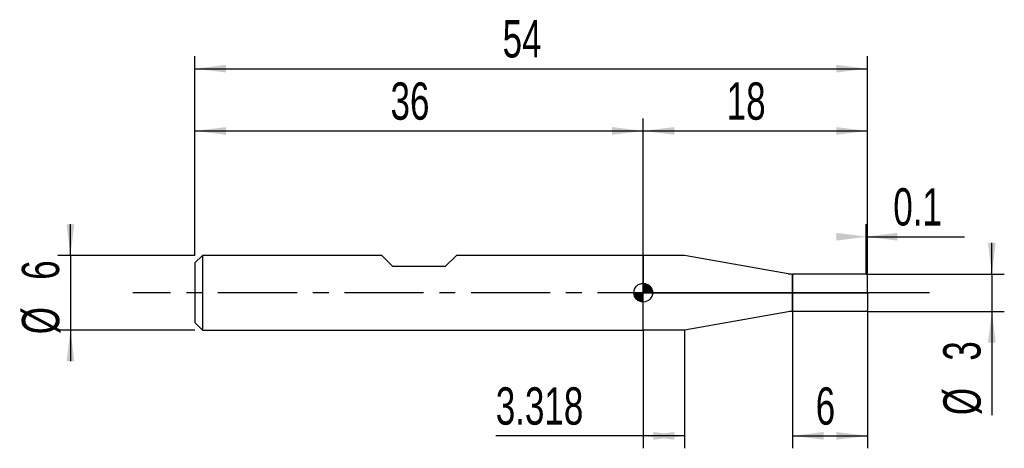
# Model space of a CAD drawing. Extents: x -14.1 to 65, y -12.5 to 21.9.
import ezdxf
from ezdxf.enums import TextEntityAlignment as Align

# ---------------------------------------------------------------- set-up
doc = ezdxf.new("R2010")
doc.units = 0
doc.linetypes.add('CENTER', pattern=[10.16, 6.35, -1.27, 1.27, -1.27])
doc.layers.get('0').update_dxf_attribs({"linetype": 'CONTINUOUS'})
for name, color, linetype in [('1', 4, 'CONTINUOUS'), ('2', 7, 'CONTINUOUS'), ('4', 2, 'CENTER'), ('CUT', 1, 'CONTINUOUS'), ('NOCUT', 7, 'CONTINUOUS'), ('SK1', 4, 'CONTINUOUS'), ('SK2', 7, 'CONTINUOUS'), ('SK4', 2, 'CENTER')]:
    doc.layers.add(name, color=color, linetype=linetype)
doc.dimstyles.new('SLDDIMSTYLE0', dxfattribs={"dimtxt": 3, "dimasz": 2.5, "dimexe": 0, "dimexo": 0.0625, "dimgap": 0.75, "dimtad": 1, "dimrnd": 1e-09, "dimzin": 12, "dimsah": 1, "dimcen": 0.09, "dimazin": 3, "dimtfac": 1, "dimtofl": 0, "dimtmove": 0, "dimatfit": 3})
doc.dimstyles.new('SLDDIMSTYLE1', dxfattribs={"dimtxt": 3, "dimasz": 2.5, "dimexe": 0, "dimexo": 0.0625, "dimgap": 0.75, "dimtad": 1, "dimrnd": 1e-09, "dimzin": 12, "dimsah": 1, "dimcen": 0.09, "dimazin": 3, "dimtfac": 1, "dimtmove": 0, "dimatfit": 3})
doc.dimstyles.new('SLDDIMSTYLE2', dxfattribs={"dimtxt": 3, "dimasz": 2.5, "dimexe": 0, "dimexo": 0.0625, "dimgap": 0.75, "dimtad": 1, "dimrnd": 1e-09, "dimsah": 1, "dimcen": 0.09, "dimazin": 3, "dimtfac": 1, "dimtofl": 0, "dimtmove": 0, "dimatfit": 3})

# ---------------------------------------------------------------- blocks, each defined once
blk = doc.blocks.new('_D')
at = {"layer": '2'}
for p, q in [((48, -1.5), (48, -12.5)), ((54, -1.5), (54, -12.5)), ((48, -11.5), (54, -11.5))]:
    blk.add_line(p, q, dxfattribs=at)
for points in [[(48, -11.5), (50.5, -11.81), (50.5, -11.19)], [(54, -11.5), (51.5, -11.19), (51.5, -11.81)]]:
    blk.add_solid(points, dxfattribs=at)
at = {"layer": '2', "width": 0.7}
blk.add_text('6', height=3, dxfattribs=at).set_placement((49.854, -11.5), align=Align.BOTTOM_LEFT)
blk = doc.blocks.new('_D_1')
at = {"layer": '2'}
for p, q in [((64, 1.5), (64, 4)), ((54, 1.5), (65, 1.5)), ((64, 1.5), (64, -1.5)), ((54, -1.5), (65, -1.5)), ((64, -1.5), (64, -9.833))]:
    blk.add_line(p, q, dxfattribs=at)
for points in [[(64, 1.5), (64.31, 4), (63.69, 4)], [(64, -1.5), (63.69, -4), (64.31, -4)]]:
    blk.add_solid(points, dxfattribs=at)
at = {"layer": '2', "width": 0.7}
for s, p in [('3', (63.992, -5.459)), ('%%c', (64, -9.833))]:
    blk.add_text(s, height=3, rotation=90, dxfattribs=at).set_placement(p, align=Align.BOTTOM_LEFT)
blk = doc.blocks.new('_D_2')
at = {"layer": '2'}
for p, q in [((36, -3), (36, -12.5)), ((39.318, -3), (39.318, -12.5)), ((36, -11.5), (24.162, -11.5)), ((39.318, -11.5), (36, -11.5))]:
    blk.add_line(p, q, dxfattribs=at)
for points in [[(36, -11.5), (38.5, -11.81), (38.5, -11.19)], [(39.318, -11.5), (36.818, -11.19), (36.818, -11.81)]]:
    blk.add_solid(points, dxfattribs=at)
at = {"layer": '2', "width": 0.7}
blk.add_text('3.318', height=3, dxfattribs=at).set_placement((24.162, -11.5), align=Align.BOTTOM_LEFT)
blk = doc.blocks.new('_D_3')
at = {"layer": '2'}
for p, q in [((53.9, 1.5), (53.9, 5.5)), ((54, 1.5), (54, 5.5)), ((53.9, 4.5), (54, 4.5)), ((54, 4.5), (61.815, 4.5))]:
    blk.add_line(p, q, dxfattribs=at)
for points in [[(54, 4.5), (51.5, 4.81), (51.5, 4.19)], [(53.9, 4.5), (56.4, 4.19), (56.4, 4.81)]]:
    blk.add_solid(points, dxfattribs=at)
at = {"layer": '2', "width": 0.7}
blk.add_text('0.1', height=3, dxfattribs=at).set_placement((56.085, 4.5), align=Align.BOTTOM_LEFT)
blk = doc.blocks.new('_D_4')
at = {"layer": 'SK2'}
for p, q in [((0, 3), (0, 19)), ((54, 3), (54, 19)), ((0, 18), (54, 18))]:
    blk.add_line(p, q, dxfattribs=at)
for points in [[(0, 18), (2.5, 17.69), (2.5, 18.31)], [(54, 18), (51.5, 18.31), (51.5, 17.69)]]:
    blk.add_solid(points, dxfattribs=at)
at = {"layer": 'SK2', "width": 0.7}
blk.add_text('54', height=3, dxfattribs=at).set_placement((24.708, 18), align=Align.BOTTOM_LEFT)
blk = doc.blocks.new('_D_5')
at = {"layer": 'SK2'}
for p, q in [((0, 3), (0, 14)), ((36, 3), (36, 14)), ((0, 13), (36, 13))]:
    blk.add_line(p, q, dxfattribs=at)
for points in [[(0, 13), (2.5, 12.69), (2.5, 13.31)], [(36, 13), (33.5, 13.31), (33.5, 12.69)]]:
    blk.add_solid(points, dxfattribs=at)
at = {"layer": 'SK2', "width": 0.7}
blk.add_text('36', height=3, rotation=360, dxfattribs=at).set_placement((15.708, 13), align=Align.BOTTOM_LEFT)
blk = doc.blocks.new('_D_6')
at = {"layer": 'SK2'}
for p, q in [((36, 0), (36, 14)), ((54, 0), (54, 14)), ((36, 13), (54, 13))]:
    blk.add_line(p, q, dxfattribs=at)
for points in [[(36, 13), (38.5, 12.69), (38.5, 13.31)], [(54, 13), (51.5, 13.31), (51.5, 12.69)]]:
    blk.add_solid(points, dxfattribs=at)
at = {"layer": 'SK2', "width": 0.7}
blk.add_text('18', height=3, dxfattribs=at).set_placement((42.708, 13), align=Align.BOTTOM_LEFT)
blk = doc.blocks.new('_D_7')
at = {"layer": 'SK2'}
for p, q in [((-10, 3), (-10, 5.5)), ((0, 3), (-11, 3)), ((-10, 3), (-10, -3)), ((0, -3), (-11, -3)), ((-10, -3), (-10, -5.5))]:
    blk.add_line(p, q, dxfattribs=at)
for points in [[(-10, 3), (-9.69, 5.5), (-10.31, 5.5)], [(-10, -3), (-10.31, -5.5), (-9.69, -5.5)]]:
    blk.add_solid(points, dxfattribs=at)
at = {"layer": 'SK2', "width": 0.7}
for s, p in [('6', (-10.008, 1.041)), ('%%c', (-10, -3.333))]:
    blk.add_text(s, height=3, rotation=90, dxfattribs=at).set_placement(p, align=Align.BOTTOM_LEFT)
blk = doc.blocks.new('*U10')
at = {"color": 0, "linetype": 'CONTINUOUS'}
for points in [[(0, 0), (0, 0.75), (0.146, 0)], [(0.146, 0), (0, 0.75), (0.146, 0.736)], [(0.146, 0), (0.146, 0.736), (0.287, 0)], [(0.287, 0), (0.146, 0.736), (0.287, 0.693)], [(0.287, 0), (0.287, 0.693), (0.417, 0)], [(0.417, 0), (0.287, 0.693), (0.417, 0.624)], [(0.417, 0), (0.417, 0.624), (0.53, 0)], [(0.53, 0), (0.417, 0.624), (0.53, 0.53)], [(0.53, 0), (0.53, 0.53), (0.624, 0)], [(0.624, 0), (0.53, 0.53), (0.624, 0.417)], [(0.624, 0), (0.624, 0.417), (0.693, 0)], [(0.693, 0), (0.624, 0.417), (0.693, 0.287)], [(0.693, 0), (0.693, 0.287), (0.736, 0)], [(0.736, 0), (0.693, 0.287), (0.736, 0.146)], [(0.736, 0), (0.736, 0.146), (0.75, 0)]]:
    blk.add_solid(points, dxfattribs=at)
blk = doc.blocks.new('*U11')
at = {"color": 0, "linetype": 'CONTINUOUS'}
for points in [[(-0.739, -0.13), (-0.75, 0), (-0.739, 0)], [(-0.739, -0.13), (-0.739, 0), (-0.705, -0.257)], [(-0.705, -0.257), (-0.739, 0), (-0.705, 0)], [(-0.705, -0.257), (-0.705, 0), (-0.65, -0.375)], [(-0.65, -0.375), (-0.705, 0), (-0.65, 0)], [(-0.65, -0.375), (-0.65, 0), (-0.575, -0.482)], [(-0.575, -0.482), (-0.65, 0), (-0.575, 0)], [(-0.575, -0.482), (-0.575, 0), (-0.482, -0.575)], [(-0.482, -0.575), (-0.575, 0), (-0.482, 0)], [(-0.482, -0.575), (-0.482, 0), (-0.375, -0.65)], [(-0.375, -0.65), (-0.482, 0), (-0.375, 0)], [(-0.375, -0.65), (-0.375, 0), (-0.257, -0.705)], [(-0.257, -0.705), (-0.375, 0), (-0.257, 0)], [(-0.257, -0.705), (-0.257, 0), (-0.13, -0.739)], [(-0.13, -0.739), (-0.257, 0), (-0.13, 0)], [(-0.13, -0.739), (-0.13, 0), (0, -0.75)], [(0, -0.75), (-0.13, 0), (0, 0)]]:
    blk.add_solid(points, dxfattribs=at)
blk = doc.blocks.new('SW_DOWELSYMBOL_0')
at = {"layer": 'SK1', "color": 0}
blk.add_circle((0, 0), 0.75, dxfattribs=at)
at = {"color": 0, "linetype": 'CONTINUOUS'}
for name in ['*U11', '*U10']:
    blk.add_blockref(name, (0, 0), dxfattribs=at)

msp = doc.modelspace()

# ---------------------------------------------------------------- linework, layer by layer
at = {"layer": '1'}
for p, q in [((39.318, 3), (36, 3)), ((36, 3), (36, 0)), ((47.653, 1.53), (39.318, 3)), ((53.9, 1.5), (48, 1.5)), ((48, 1.5), (48, 0)), ((48, 0), (48, 1.5)), ((54, 1.4), (53.9, 1.5)), ((54, 0), (54, 1.4)), ((36, -3), (36, 0)), ((48, -1.5), (48, 0)), ((48, 0), (48, -1.5)), ((54, 0), (54, -1.4)), ((47.653, -1.53), (39.318, -3)), ((53.9, -1.5), (48, -1.5)), ((54, -1.4), (53.9, -1.5)), ((39.318, -3), (36, -3))]:
    msp.add_line(p, q, dxfattribs=at)
for centre, start, end in [((48, 3.5), 260, 270), ((48, -3.5), 90, 100)]:
    msp.add_arc(centre, 2, start, end, dxfattribs=at)
at = {"layer": '4'}
msp.add_line((54, 0), (36, 0), dxfattribs=at)
at = {"layer": 'CUT'}
for p, q in [((53.9, 1.5), (48, 1.5)), ((48, 1.5), (48, 0)), ((54, 1.4), (53.9, 1.5)), ((54, 0), (54, 1.4)), ((48, 0), (54, 0))]:
    msp.add_line(p, q, dxfattribs=at)
at = {"layer": 'NOCUT'}
for p, q in [((39.318, 3), (36, 3)), ((36, 3), (36, 0)), ((47.653, 1.53), (39.318, 3)), ((48, 0), (48, 1.5)), ((36, 0), (48, 0))]:
    msp.add_line(p, q, dxfattribs=at)
msp.add_arc((48, 3.5), 2, 260, 270, dxfattribs=at)
at = {"layer": 'SK1'}
for p, q in [((0.6, 3), (0, 2.4)), ((0, 2.4), (0, 0)), ((15, 3), (0.6, 3)), ((0.6, 3), (0.6, -3)), ((15.9, 2.1), (15, 3)), ((21, 3), (20.1, 2.1)), ((36, 3), (21, 3)), ((20.1, 2.1), (15.9, 2.1)), ((0, 0), (0, -2.4)), ((0, -2.4), (0.6, -3)), ((0.6, -3), (36, -3))]:
    msp.add_line(p, q, dxfattribs=at)
msp.add_circle((36, 0), 0.75, dxfattribs=at)
at = {"layer": 'SK4'}
msp.add_line((59, 0), (-5, 0), dxfattribs=at)

# ---------------------------------------------------------------- block references
at = {"layer": 'SK1'}
msp.add_blockref('SW_DOWELSYMBOL_0', (36, 0), dxfattribs=at)

# ---------------------------------------------------------------- texts
at = {"layer": 'SK2', "width": 0.7}
msp.add_text('AP1', height=0.05, dxfattribs=at).set_placement((36, -0.018), align=Align.BOTTOM_LEFT)

# ---------------------------------------------------------------- dimensions: what is measured, and where the dimension line sits
at = {"layer": '2'}
for base, p1, p2, dimstyle, picture, middle in [((54, 4.5), (53.9, 1.5), (54, 1.5), 'SLDDIMSTYLE2', '_D_3', (58.95, 4.5)), ((54, -11.5), (48, -1.5), (54, -1.5), 'SLDDIMSTYLE0', '_D', (51, -11.5)), ((36, -11.5), (39.318, -3), (36, -3), 'SLDDIMSTYLE0', '_D_2', (29.318, -11.5))]:
    dim = msp.add_linear_dim(base=base, p1=p1, p2=p2, dimstyle=dimstyle, dxfattribs=at)
    dim.commit()
    dim.dimension.update_dxf_attribs({"geometry": picture, "text_midpoint": middle, "dimtype": 160})
dim = msp.add_linear_dim(base=(64, -1.5), p1=(54, 1.5), p2=(54, -1.5), angle=90, text='%%c<>', dimstyle='SLDDIMSTYLE1', dxfattribs=at)
dim.commit()
dim.dimension.update_dxf_attribs({"geometry": '_D_1', "text_midpoint": (64, -6.5), "dimtype": 160})
at = {"layer": 'SK2'}
for base, p1, p2, picture, middle in [((54, 18), (0, 3), (54, 3), '_D_4', (27, 18)), ((36, 13), (0, 3), (36, 3), '_D_5', (18, 13)), ((54, 13), (36, 0), (54, 0), '_D_6', (45, 13))]:
    dim = msp.add_linear_dim(base=base, p1=p1, p2=p2, dimstyle='SLDDIMSTYLE0', dxfattribs=at)
    dim.commit()
    dim.dimension.update_dxf_attribs({"geometry": picture, "text_midpoint": middle, "dimtype": 160})
dim = msp.add_linear_dim(base=(-10, -3), p1=(0, 3), p2=(0, -3), angle=90, text='%%c<>', dimstyle='SLDDIMSTYLE1', dxfattribs=at)
dim.commit()
dim.dimension.update_dxf_attribs({"geometry": '_D_7', "text_midpoint": (-10, 0), "dimtype": 160})

doc.saveas('drawing.dxf')
